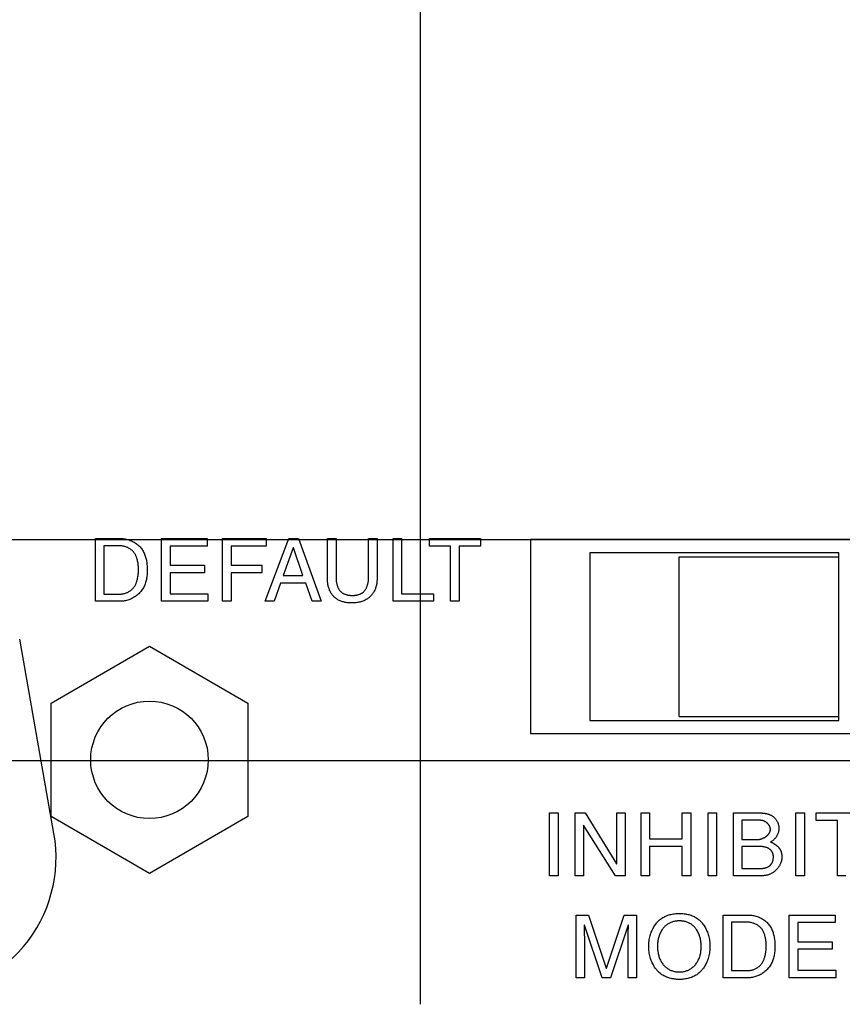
# Model space of a CAD drawing. Header units: inches. Extents: x 0 to 34, y 0 to 22.
# Tile 49 of 82: x 27.569 to 28.353, y 5.809 to 6.747. Entities that reach past the tile are written whole.
import ezdxf

# ---------------------------------------------------------------- set-up
doc = ezdxf.new("R2010")
doc.units = ezdxf.units.IN
doc.header["$LTSCALE"] = 1.87
doc.header["$MEASUREMENT"] = 0
doc.layers.get('0').update_dxf_attribs({"linetype": 'CONTINUOUS'})
doc.layers.add('DATUMCURVES', color=7, linetype='CONTINUOUS')
doc.layers.add('DIMENSIONS', color=7, linetype='CONTINUOUS')
doc.styles.get("Standard").update_dxf_attribs({"font": 'txt', "width": 0.8})
doc.dimstyles.new('DIMSTYLE_5', dxfattribs={"dimtxt": 0.125, "dimasz": 0.18, "dimexe": 0.18, "dimexo": 0.0625, "dimgap": 0.09, "dimtad": 0, "dimtih": 1, "dimtoh": 1, "dimzin": 4, "dimdsep": 46, "dimtxsty": 'STANDARD', "dimblk": '_FILLED', "dimblk1": '_FILLED', "dimblk2": '_FILLED', "dimcen": 0.09, "dimadec": 0, "dimazin": 0, "dimtp": 0.01, "dimtm": 0.01, "dimtfac": 1, "dimtofl": 0, "dimtmove": 0, "dimatfit": 3, "dimldrblk": '_FILLED', "dimfxl": 1, "dimtolj": 1, "dimtzin": 4, "dimarcsym": 0})

# ---------------------------------------------------------------- blocks, each defined once
blk = doc.blocks.new('_FILLED')
at = {"color": 0, "linetype": 'BYBLOCK'}
blk.add_solid([(0, 0), (-1, 0.1736), (-1, -0.1736)], dxfattribs=at)
blk = doc.blocks.new('*D27')
at = {"layer": 'DIMENSIONS', "color": 2, "linetype": 'CONTINUOUS'}
for p, q in [((27.95065, 5.80888), (27.95065, 8.92969)), ((30.89261, 7.26719), (30.89261, 8.92969)), ((27.95065, 8.80469), (29.1202, 8.80469)), ((30.89261, 8.80469), (30.3702, 8.80469))]:
    blk.add_line(p, q, dxfattribs=at)
at = {"layer": 'DIMENSIONS', "color": 2, "linetype": 'CONTINUOUS', "xscale": 0.18, "yscale": 0.18, "zscale": 0.18, "rotation": 180}
blk.add_blockref('_FILLED', (27.95065, 8.80469), dxfattribs=at)
at = {"layer": 'DIMENSIONS', "color": 2, "linetype": 'CONTINUOUS', "xscale": 0.18, "yscale": 0.18, "zscale": 0.18}
blk.add_blockref('_FILLED', (30.89261, 8.80469), dxfattribs=at)
at = {"layer": 'DIMENSIONS', "color": 2, "linetype": 'CONTINUOUS', "width": 0.8}
for s, p in [('[', (29.7077, 8.74219)), (']', (30.2077, 8.74219)), ('2.94', (29.1827, 8.74219)), ('74.7', (29.8077, 8.74219))]:
    blk.add_text(s, height=0.125, dxfattribs=at).set_placement(p)
blk = doc.blocks.new('*D28')
at = {"layer": 'DIMENSIONS', "color": 2, "linetype": 'CONTINUOUS'}
for p, q in [((27.20065, 6.19398), (27.20065, 9.67969)), ((30.89261, 7.26719), (30.89261, 9.67969)), ((27.20065, 9.55469), (27.88898, 9.55469)), ((30.89261, 9.55469), (29.13898, 9.55469))]:
    blk.add_line(p, q, dxfattribs=at)
at = {"layer": 'DIMENSIONS', "color": 2, "linetype": 'CONTINUOUS', "xscale": 0.18, "yscale": 0.18, "zscale": 0.18, "rotation": 180}
blk.add_blockref('_FILLED', (27.20065, 9.55469), dxfattribs=at)
at = {"layer": 'DIMENSIONS', "color": 2, "linetype": 'CONTINUOUS', "xscale": 0.18, "yscale": 0.18, "zscale": 0.18}
blk.add_blockref('_FILLED', (30.89261, 9.55469), dxfattribs=at)
at = {"layer": 'DIMENSIONS', "color": 2, "linetype": 'CONTINUOUS', "width": 0.8}
for s, p in [('[', (28.47648, 9.49219)), (']', (28.97648, 9.49219)), ('3.69', (27.95148, 9.49219)), ('93.8', (28.57648, 9.49219))]:
    blk.add_text(s, height=0.125, dxfattribs=at).set_placement(p)
blk = doc.blocks.new('*D29')
at = {"layer": 'DIMENSIONS', "color": 2, "linetype": 'CONTINUOUS'}
for p, q in [((26.34565, 6.31438), (26.34565, 10.42969)), ((30.89261, 7.26719), (30.89261, 10.42969)), ((26.34565, 10.30469), (28.52535, 10.30469)), ((30.89261, 10.30469), (29.87535, 10.30469))]:
    blk.add_line(p, q, dxfattribs=at)
at = {"layer": 'DIMENSIONS', "color": 2, "linetype": 'CONTINUOUS', "xscale": 0.18, "yscale": 0.18, "zscale": 0.18, "rotation": 180}
blk.add_blockref('_FILLED', (26.34565, 10.30469), dxfattribs=at)
at = {"layer": 'DIMENSIONS', "color": 2, "linetype": 'CONTINUOUS', "xscale": 0.18, "yscale": 0.18, "zscale": 0.18}
blk.add_blockref('_FILLED', (30.89261, 10.30469), dxfattribs=at)
at = {"layer": 'DIMENSIONS', "color": 2, "linetype": 'CONTINUOUS', "width": 0.8}
for s, p in [('[', (29.11285, 10.24219)), (']', (29.71285, 10.24219)), ('4.55', (28.58785, 10.24219)), ('115.5', (29.21285, 10.24219))]:
    blk.add_text(s, height=0.125, dxfattribs=at).set_placement(p)
blk = doc.blocks.new('*D31')
at = {"layer": 'DIMENSIONS', "color": 2, "linetype": 'CONTINUOUS'}
for p, q in [((31.64261, 7.30469), (31.64261, 7.66469)), ((30.85511, 7.30469), (31.76761, 7.30469)), ((26.40815, 6.25188), (31.76761, 6.25188)), ((31.64261, 6.25188), (31.64261, 5.89188))]:
    blk.add_line(p, q, dxfattribs=at)
at = {"layer": 'DIMENSIONS', "color": 2, "linetype": 'CONTINUOUS', "xscale": 0.18, "yscale": 0.18, "zscale": 0.18}
for p, rotation in [((31.64261, 7.30469), 270), ((31.64261, 6.25188), 90)]:
    blk.add_blockref('_FILLED', p, dxfattribs=dict(at, rotation=rotation))
at = {"layer": 'DIMENSIONS', "color": 2, "linetype": 'CONTINUOUS', "width": 0.8}
for s, p in [('1.05', (31.34261, 6.84074)), ('[', (31.34261, 6.65324)), (']', (31.84261, 6.65324)), ('26.7', (31.44261, 6.65324))]:
    blk.add_text(s, height=0.125, dxfattribs=at).set_placement(p)
blk = doc.blocks.new('*D32')
at = {"layer": 'DIMENSIONS', "color": 2, "linetype": 'CONTINUOUS'}
for p, q in [((30.85511, 7.30469), (32.51761, 7.30469)), ((32.39261, 7.30469), (32.39261, 6.8897)), ((32.39261, 6.04138), (32.39261, 6.4522)), ((27.35325, 6.04138), (32.51761, 6.04138))]:
    blk.add_line(p, q, dxfattribs=at)
at = {"layer": 'DIMENSIONS', "color": 2, "linetype": 'CONTINUOUS', "xscale": 0.18, "yscale": 0.18, "zscale": 0.18}
for p, rotation in [((32.39261, 7.30469), 90), ((32.39261, 6.04138), 270)]:
    blk.add_blockref('_FILLED', p, dxfattribs=dict(at, rotation=rotation))
at = {"layer": 'DIMENSIONS', "color": 2, "linetype": 'CONTINUOUS', "width": 0.8}
for s, p in [('1.26', (32.09261, 6.7022)), ('[', (32.09261, 6.5147)), (']', (32.59261, 6.5147)), ('32.1', (32.19261, 6.5147))]:
    blk.add_text(s, height=0.125, dxfattribs=at).set_placement(p)

msp = doc.modelspace()

# ---------------------------------------------------------------- linework, layer by layer
at = {"color": 3, "linetype": 'CONTINUOUS'}
for p, q in [((28.05565, 6.25188), (28.05565, 6.06688)), ((28.40565, 6.25188), (28.05565, 6.25188)), ((27.60164, 5.97181), (27.56902, 6.15681)), ((28.05565, 6.06688), (28.40565, 6.06688))]:
    msp.add_line(p, q, dxfattribs=at)
at = {"color": 7, "linetype": 'CONTINUOUS'}
for p, q in [((28.11215, 6.23922), (28.11215, 6.07922)), ((28.34915, 6.23922), (28.11215, 6.23922)), ((28.19715, 6.08322), (28.19715, 6.23522)), ((28.19715, 6.23522), (28.34915, 6.23522)), ((28.34915, 6.07922), (28.34915, 6.23922)), ((27.5989, 6.09601), (27.69265, 6.15014)), ((27.69265, 6.15014), (27.7864, 6.09601)), ((27.5989, 5.98776), (27.5989, 6.09601)), ((27.7864, 6.09601), (27.7864, 5.98776)), ((28.19715, 6.08322), (28.34915, 6.08322)), ((28.11215, 6.07922), (28.34915, 6.07922)), ((27.69265, 5.93363), (27.5989, 5.98776)), ((27.7864, 5.98776), (27.69265, 5.93363))]:
    msp.add_line(p, q, dxfattribs=at)
msp.add_circle((27.69265, 6.04188), 0.056, dxfattribs=at)
at = {"color": 3, "linetype": 'CONTINUOUS'}
msp.add_arc((27.47165, 5.94888), 0.132, 270, 10, dxfattribs=at)
at = {"layer": 'DATUMCURVES', "color": 40, "linetype": 'CONTINUOUS'}
for p, q in [((27.64107, 6.19292), (27.64107, 6.25275)), ((27.64107, 6.25275), (27.66532, 6.25275)), ((27.70415, 6.19292), (27.70415, 6.25275)), ((27.70415, 6.25275), (27.74773, 6.25275)), ((27.74773, 6.25275), (27.74773, 6.24558)), ((27.76223, 6.19292), (27.76223, 6.25275)), ((27.76223, 6.25275), (27.80365, 6.25275)), ((27.80299, 6.19292), (27.82549, 6.25275)), ((27.80365, 6.25275), (27.80365, 6.24558)), ((27.82549, 6.25275), (27.83464, 6.25275)), ((27.83464, 6.25275), (27.85632, 6.19292)), ((27.86231, 6.21283), (27.86231, 6.25275)), ((27.86231, 6.25275), (27.8704, 6.25275)), ((27.8704, 6.25275), (27.8704, 6.21509)), ((27.90132, 6.21492), (27.90132, 6.25275)), ((27.90132, 6.25275), (27.9094, 6.25275)), ((27.9094, 6.25275), (27.9094, 6.21392)), ((27.92473, 6.19292), (27.92473, 6.25275)), ((27.92473, 6.25275), (27.93282, 6.25275)), ((27.93282, 6.25275), (27.93282, 6.20009)), ((27.95924, 6.24558), (27.95924, 6.25275)), ((27.95924, 6.25275), (28.00782, 6.25275)), ((28.00782, 6.25275), (28.00782, 6.24558)), ((27.64915, 6.24583), (27.64915, 6.19983)), ((27.66423, 6.24583), (27.64915, 6.24583)), ((27.71223, 6.24558), (27.71223, 6.22725)), ((27.74773, 6.24558), (27.71223, 6.24558)), ((27.77031, 6.24558), (27.77031, 6.22725)), ((27.80365, 6.24558), (27.77031, 6.24558)), ((27.82965, 6.24383), (27.82006, 6.2175)), ((27.82982, 6.24383), (27.82965, 6.24383)), ((27.83864, 6.2175), (27.82982, 6.24383)), ((27.97949, 6.24558), (27.95924, 6.24558)), ((27.97949, 6.19292), (27.97949, 6.24558)), ((27.98757, 6.24558), (27.98757, 6.19292)), ((28.00782, 6.24558), (27.98757, 6.24558)), ((27.71223, 6.22725), (27.74498, 6.22725)), ((27.74498, 6.22725), (27.74498, 6.22008)), ((27.77031, 6.22725), (27.79965, 6.22725)), ((27.79965, 6.22725), (27.79965, 6.22008)), ((27.71223, 6.22008), (27.71223, 6.20009)), ((27.74498, 6.22008), (27.71223, 6.22008)), ((27.77031, 6.22008), (27.77031, 6.19292)), ((27.79965, 6.22008), (27.77031, 6.22008)), ((27.82006, 6.2175), (27.83864, 6.2175)), ((27.81757, 6.21033), (27.81131, 6.19292)), ((27.84156, 6.21033), (27.81757, 6.21033)), ((27.84749, 6.19292), (27.84156, 6.21033)), ((27.66498, 6.19292), (27.64107, 6.19292)), ((27.64915, 6.19983), (27.66482, 6.19983)), ((27.74831, 6.19292), (27.70415, 6.19292)), ((27.71223, 6.20009), (27.74831, 6.20009)), ((27.74831, 6.20009), (27.74831, 6.19292)), ((27.77031, 6.19292), (27.76223, 6.19292)), ((27.81131, 6.19292), (27.80299, 6.19292)), ((27.85632, 6.19292), (27.84749, 6.19292)), ((27.96314, 6.19292), (27.92473, 6.19292)), ((27.93282, 6.20009), (27.96314, 6.20009)), ((27.96314, 6.20009), (27.96314, 6.19292)), ((27.98757, 6.19292), (27.97949, 6.19292)), ((28.07371, 5.93137), (28.07371, 5.99121)), ((28.07371, 5.99121), (28.08179, 5.99121)), ((28.08179, 5.99121), (28.08179, 5.93137)), ((28.09813, 5.93137), (28.09813, 5.99121)), ((28.09813, 5.99121), (28.10771, 5.99121)), ((28.10771, 5.99121), (28.13764, 5.94288)), ((28.1378, 5.94288), (28.1378, 5.99121)), ((28.1378, 5.99121), (28.14562, 5.99121)), ((28.14562, 5.99121), (28.14562, 5.93137)), ((28.16088, 5.93137), (28.16088, 5.99121)), ((28.16088, 5.99121), (28.16897, 5.99121)), ((28.16897, 5.99121), (28.16897, 5.96646)), ((28.20022, 5.96646), (28.20022, 5.99121)), ((28.20022, 5.99121), (28.2083, 5.99121)), ((28.2083, 5.99121), (28.2083, 5.93137)), ((28.22471, 5.93137), (28.22471, 5.99121)), ((28.22471, 5.99121), (28.2328, 5.99121)), ((28.2328, 5.99121), (28.2328, 5.93137)), ((28.24896, 5.93137), (28.24896, 5.99121)), ((28.24896, 5.99121), (28.27529, 5.99121)), ((28.30847, 5.93137), (28.30847, 5.99121)), ((28.30847, 5.99121), (28.31655, 5.99121)), ((28.31655, 5.99121), (28.31655, 5.93137)), ((28.32771, 5.98404), (28.32771, 5.99121)), ((28.32771, 5.99121), (28.3763, 5.99121)), ((28.10597, 5.97971), (28.10597, 5.93137)), ((28.10613, 5.97971), (28.10597, 5.97971)), ((28.13655, 5.93137), (28.10613, 5.97971)), ((28.25705, 5.98429), (28.25705, 5.96587)), ((28.27262, 5.98429), (28.25705, 5.98429)), ((28.34796, 5.98404), (28.32771, 5.98404)), ((28.34796, 5.93137), (28.34796, 5.98404)), ((28.16897, 5.96646), (28.20022, 5.96646)), ((28.16897, 5.95929), (28.16897, 5.93137)), ((28.20022, 5.95929), (28.16897, 5.95929)), ((28.20022, 5.93137), (28.20022, 5.95929)), ((28.25705, 5.96587), (28.27163, 5.96587)), ((28.25705, 5.95929), (28.25705, 5.93829)), ((28.13764, 5.94288), (28.1378, 5.94288)), ((28.08179, 5.93137), (28.07371, 5.93137)), ((28.10597, 5.93137), (28.09813, 5.93137)), ((28.14562, 5.93137), (28.13655, 5.93137)), ((28.16897, 5.93137), (28.16088, 5.93137)), ((28.2083, 5.93137), (28.20022, 5.93137)), ((28.2328, 5.93137), (28.22471, 5.93137)), ((28.27471, 5.93137), (28.24896, 5.93137)), ((28.25705, 5.93829), (28.2743, 5.93829)), ((28.31655, 5.93137), (28.30847, 5.93137)), ((28.35605, 5.93137), (28.34796, 5.93137)), ((28.09913, 5.83415), (28.09913, 5.89399)), ((28.09913, 5.89399), (28.11071, 5.89399)), ((28.11071, 5.89399), (28.1278, 5.8434)), ((28.12797, 5.8434), (28.14496, 5.89399)), ((28.14496, 5.89399), (28.15646, 5.89399)), ((28.15646, 5.89399), (28.15646, 5.83415)), ((28.23905, 5.83415), (28.23905, 5.89399)), ((28.23905, 5.89399), (28.2633, 5.89399)), ((28.30213, 5.83415), (28.30213, 5.89399)), ((28.30213, 5.89399), (28.34571, 5.89399)), ((28.34571, 5.89399), (28.34571, 5.88682)), ((28.10679, 5.88432), (28.10681, 5.88073)), ((28.10697, 5.88432), (28.10679, 5.88432)), ((28.1238, 5.83415), (28.10697, 5.88432)), ((28.14864, 5.88441), (28.1318, 5.83415)), ((28.1488, 5.88441), (28.14864, 5.88441)), ((28.14879, 5.8823), (28.1488, 5.88441)), ((28.24713, 5.88707), (28.24713, 5.84107)), ((28.26222, 5.88707), (28.24713, 5.88707)), ((28.31022, 5.88682), (28.31022, 5.86849)), ((28.34571, 5.88682), (28.31022, 5.88682)), ((28.10681, 5.88073), (28.10685, 5.87714)), ((28.10685, 5.87714), (28.10695, 5.87101)), ((28.14864, 5.87025), (28.14876, 5.87809)), ((28.14876, 5.87809), (28.14879, 5.8823)), ((28.10697, 5.86948), (28.10697, 5.83415)), ((28.14864, 5.86948), (28.14864, 5.87025)), ((28.14864, 5.83415), (28.14864, 5.86948)), ((28.31022, 5.86849), (28.34296, 5.86849)), ((28.34296, 5.86849), (28.34296, 5.86132)), ((28.31022, 5.86132), (28.31022, 5.84132)), ((28.34296, 5.86132), (28.31022, 5.86132)), ((28.1278, 5.8434), (28.12797, 5.8434)), ((28.24713, 5.84107), (28.2628, 5.84107)), ((28.31022, 5.84132), (28.34629, 5.84132)), ((28.34629, 5.84132), (28.34629, 5.83415)), ((28.10697, 5.83415), (28.09913, 5.83415)), ((28.1318, 5.83415), (28.1238, 5.83415)), ((28.15646, 5.83415), (28.14864, 5.83415)), ((28.26296, 5.83415), (28.23905, 5.83415)), ((28.34629, 5.83415), (28.30213, 5.83415))]:
    msp.add_line(p, q, dxfattribs=at)
for points in [[(27.66532, 6.25275), (27.66633, 6.25273), (27.66734, 6.25266), (27.66836, 6.25255), (27.66937, 6.2524), (27.67039, 6.2522), (27.6714, 6.25197), (27.67241, 6.25169), (27.6734, 6.25137), (27.67439, 6.25102), (27.67536, 6.25062), (27.67631, 6.25019), (27.67725, 6.24972), (27.67816, 6.24922), (27.67905, 6.24868), (27.67991, 6.24811), (27.68075, 6.2475), (27.68155, 6.24687), (27.68232, 6.2462), (27.68305, 6.2455), (27.68375, 6.24477), (27.6844, 6.244), (27.68502, 6.24321), (27.6856, 6.2424), (27.68614, 6.24156), (27.68664, 6.24069), (27.6871, 6.2398), (27.68753, 6.23889), (27.68793, 6.23797), (27.68829, 6.23702), (27.68862, 6.23605), (27.68892, 6.23507), (27.68919, 6.23408), (27.68943, 6.23307), (27.68965, 6.23206), (27.68983, 6.23103), (27.69, 6.22999), (27.69013, 6.22895), (27.69024, 6.2279), (27.69033, 6.22684), (27.6904, 6.22578), (27.69045, 6.22472), (27.69048, 6.22366), (27.69049, 6.22255), (27.69047, 6.22144), (27.69044, 6.22033), (27.69038, 6.21923), (27.69029, 6.21813), (27.69018, 6.21704), (27.69004, 6.21596), (27.68987, 6.21489), (27.68967, 6.21383), (27.68944, 6.21278), (27.68918, 6.21174), (27.68888, 6.21072), (27.68854, 6.20971), (27.68817, 6.20872), (27.68776, 6.20775), (27.68731, 6.2068), (27.68682, 6.20586), (27.68629, 6.20495), (27.68572, 6.20406), (27.6851, 6.20319), (27.68448, 6.20241), (27.68383, 6.20165), (27.68315, 6.20092), (27.68243, 6.2002), (27.68167, 6.19952), (27.68089, 6.19886), (27.68008, 6.19823), (27.67925, 6.19763), (27.67839, 6.19706), (27.67751, 6.19652), (27.67661, 6.19602), (27.67569, 6.19554), (27.67476, 6.19511), (27.67381, 6.19471), (27.67285, 6.19434), (27.67188, 6.19402), (27.6709, 6.19373), (27.66992, 6.19349), (27.66893, 6.19329), (27.66794, 6.19313), (27.66695, 6.19301), (27.66596, 6.19294), (27.66498, 6.19292)], [(27.66482, 6.19983), (27.66552, 6.19985), (27.66622, 6.1999), (27.66692, 6.19999), (27.66763, 6.20011), (27.66833, 6.20026), (27.66903, 6.20044), (27.66972, 6.20065), (27.67041, 6.2009), (27.67108, 6.20117), (27.67175, 6.20147), (27.6724, 6.20179), (27.67304, 6.20215), (27.67366, 6.20253), (27.67426, 6.20293), (27.67485, 6.20336), (27.67541, 6.20381), (27.67595, 6.20429), (27.67647, 6.20479), (27.67696, 6.20531), (27.67742, 6.20584), (27.67784, 6.20638), (27.67823, 6.20694), (27.6786, 6.20751), (27.67894, 6.2081), (27.67926, 6.2087), (27.67955, 6.20931), (27.67983, 6.20993), (27.68008, 6.21057), (27.68032, 6.21121), (27.68053, 6.21185), (27.68073, 6.2125), (27.68092, 6.21316), (27.68117, 6.21414), (27.68139, 6.21513), (27.68157, 6.21613), (27.68173, 6.21712), (27.68186, 6.21813), (27.68197, 6.21913), (27.68205, 6.22014), (27.68211, 6.22115), (27.68214, 6.22216), (27.68215, 6.22317), (27.68214, 6.22417), (27.68211, 6.22517), (27.68206, 6.22617), (27.68198, 6.22717), (27.68187, 6.22816), (27.68174, 6.22915), (27.68158, 6.23014), (27.68138, 6.23112), (27.68116, 6.2321), (27.6809, 6.23307), (27.68071, 6.23371), (27.6805, 6.23435), (27.68027, 6.23498), (27.68003, 6.2356), (27.67977, 6.23622), (27.67949, 6.23682), (27.67918, 6.23742), (27.67886, 6.238), (27.67851, 6.23856), (27.67814, 6.23911), (27.67774, 6.23964), (27.67732, 6.24016), (27.67683, 6.24069), (27.67632, 6.2412), (27.67578, 6.24168), (27.67521, 6.24214), (27.67462, 6.24257), (27.67401, 6.24298), (27.67338, 6.24336), (27.67273, 6.24372), (27.67206, 6.24405), (27.67138, 6.24435), (27.67069, 6.24463), (27.66999, 6.24488), (27.66928, 6.2451), (27.66856, 6.24529), (27.66784, 6.24546), (27.66712, 6.24559), (27.66639, 6.2457), (27.66567, 6.24577), (27.66495, 6.24582), (27.66423, 6.24583)], [(27.9094, 6.21392), (27.90939, 6.21311), (27.90935, 6.2123), (27.90928, 6.21148), (27.90919, 6.21066), (27.90907, 6.20984), (27.90892, 6.20902), (27.90875, 6.20821), (27.90855, 6.2074), (27.90832, 6.2066), (27.90807, 6.2058), (27.90779, 6.20501), (27.90748, 6.20424), (27.90715, 6.20348), (27.90679, 6.20273), (27.9064, 6.202), (27.90599, 6.20129), (27.90555, 6.20059), (27.90508, 6.19992), (27.90458, 6.19926), (27.90406, 6.19864), (27.90351, 6.19803), (27.90293, 6.19745), (27.90233, 6.1969), (27.9017, 6.19637), (27.90105, 6.19587), (27.90038, 6.1954), (27.89968, 6.19495), (27.89898, 6.19454), (27.89825, 6.19415), (27.89751, 6.19379), (27.89676, 6.19345), (27.896, 6.19314), (27.89507, 6.19281), (27.89413, 6.19251), (27.89318, 6.19225), (27.89222, 6.19202), (27.89125, 6.19183), (27.89027, 6.19167), (27.88929, 6.19155), (27.8883, 6.19145), (27.88731, 6.19139), (27.88631, 6.19135), (27.88532, 6.19134), (27.88443, 6.19135), (27.88354, 6.19138), (27.88266, 6.19144), (27.88178, 6.19152), (27.8809, 6.19162), (27.88003, 6.19175), (27.87916, 6.1919), (27.8783, 6.19209), (27.87744, 6.1923), (27.8766, 6.19254), (27.87576, 6.19282), (27.87494, 6.19313), (27.87421, 6.19343), (27.87349, 6.19376), (27.87279, 6.19411), (27.8721, 6.19449), (27.87142, 6.1949), (27.87077, 6.19533), (27.87013, 6.19579), (27.86951, 6.19628), (27.86891, 6.19679), (27.86833, 6.19733), (27.86778, 6.1979), (27.86725, 6.1985), (27.86674, 6.19912), (27.86627, 6.19977), (27.86581, 6.20045), (27.86539, 6.20114), (27.86499, 6.20185), (27.86462, 6.20258), (27.86428, 6.20332), (27.86397, 6.20408), (27.86368, 6.20485), (27.86342, 6.20563), (27.86319, 6.20641), (27.86298, 6.20721), (27.86281, 6.20801), (27.86265, 6.20881), (27.86253, 6.20962), (27.86244, 6.21043), (27.86237, 6.21123), (27.86233, 6.21204), (27.86231, 6.21283)], [(27.8704, 6.21509), (27.8704, 6.21455), (27.87042, 6.214), (27.87045, 6.21345), (27.87049, 6.2129), (27.87055, 6.21234), (27.87062, 6.21178), (27.8707, 6.21122), (27.8708, 6.21067), (27.87091, 6.21011), (27.87104, 6.20956), (27.87117, 6.20901), (27.87133, 6.20846), (27.87149, 6.20793), (27.87168, 6.20739), (27.87188, 6.20687), (27.87209, 6.20636), (27.87232, 6.20585), (27.87256, 6.20536), (27.87282, 6.20488), (27.8731, 6.20441), (27.87339, 6.20396), (27.8737, 6.20352), (27.87403, 6.2031), (27.87437, 6.2027), (27.87474, 6.20231), (27.87511, 6.20195), (27.8755, 6.20161), (27.8759, 6.2013), (27.87632, 6.201), (27.87675, 6.20072), (27.8772, 6.20046), (27.87766, 6.20021), (27.87813, 6.19999), (27.87861, 6.19978), (27.87911, 6.19959), (27.87961, 6.19942), (27.88012, 6.19926), (27.88064, 6.19912), (27.88117, 6.19899), (27.8817, 6.19888), (27.88224, 6.19878), (27.88279, 6.1987), (27.88334, 6.19863), (27.88389, 6.19858), (27.88445, 6.19854), (27.885, 6.19851), (27.88556, 6.1985), (27.88613, 6.1985), (27.88671, 6.19851), (27.88728, 6.19853), (27.88785, 6.19857), (27.88841, 6.19863), (27.88897, 6.1987), (27.88953, 6.19878), (27.89008, 6.19888), (27.89063, 6.199), (27.89117, 6.19914), (27.8917, 6.19929), (27.89222, 6.19945), (27.89273, 6.19964), (27.89323, 6.19984), (27.89372, 6.20006), (27.8942, 6.2003), (27.89466, 6.20056), (27.89511, 6.20084), (27.89555, 6.20114), (27.89597, 6.20146), (27.89637, 6.2018), (27.89676, 6.20216), (27.89713, 6.20254), (27.89749, 6.20294), (27.89783, 6.20336), (27.89815, 6.20379), (27.89845, 6.20424), (27.89874, 6.20471), (27.89901, 6.20519), (27.89927, 6.20568), (27.89951, 6.20618), (27.89973, 6.20669), (27.89994, 6.20721), (27.90014, 6.20774), (27.90032, 6.20828), (27.90048, 6.20883), (27.90063, 6.20938), (27.90076, 6.20993), (27.90088, 6.21049), (27.90098, 6.21104), (27.90107, 6.2116), (27.90115, 6.21216), (27.90121, 6.21272), (27.90126, 6.21327), (27.90129, 6.21383), (27.90131, 6.21437), (27.90132, 6.21492)], [(28.27529, 5.99121), (28.27585, 5.9912), (28.27642, 5.99118), (28.27698, 5.99115), (28.27755, 5.99109), (28.27812, 5.99103), (28.27869, 5.99095), (28.27926, 5.99085), (28.27983, 5.99074), (28.28039, 5.99062), (28.28095, 5.99047), (28.28151, 5.99032), (28.28206, 5.99014), (28.28261, 5.98995), (28.28314, 5.98975), (28.28367, 5.98952), (28.2842, 5.98928), (28.28471, 5.98902), (28.28521, 5.98875), (28.2857, 5.98846), (28.28618, 5.98815), (28.28664, 5.98782), (28.28709, 5.98748), (28.28753, 5.98711), (28.28794, 5.98673), (28.28834, 5.98634), (28.28871, 5.98593), (28.28907, 5.98551), (28.28942, 5.98508), (28.28974, 5.98462), (28.29005, 5.98416), (28.29034, 5.98368), (28.29061, 5.98319), (28.29086, 5.98269), (28.29109, 5.98218), (28.2913, 5.98166), (28.29149, 5.98113), (28.29166, 5.9806), (28.29181, 5.98006), (28.29194, 5.97951), (28.29204, 5.97895), (28.29212, 5.97839), (28.29218, 5.97783), (28.29222, 5.97726), (28.29223, 5.9767), (28.29222, 5.97613), (28.29218, 5.97557), (28.29212, 5.97502), (28.29204, 5.97447), (28.29194, 5.97392), (28.29181, 5.97337), (28.29167, 5.97282), (28.2915, 5.97229), (28.29132, 5.97175), (28.29111, 5.97123), (28.29089, 5.97071), (28.29064, 5.9702), (28.29038, 5.96969), (28.29011, 5.9692), (28.28981, 5.96872), (28.2895, 5.96825), (28.28917, 5.9678), (28.28883, 5.96735), (28.28848, 5.96692), (28.28811, 5.96651), (28.28772, 5.96611), (28.28732, 5.96573), (28.28691, 5.96537), (28.28649, 5.96503), (28.28606, 5.9647), (28.28561, 5.9644), (28.28516, 5.96412), (28.28469, 5.96386), (28.28422, 5.96362)], [(28.28413, 5.97554), (28.28413, 5.9758), (28.28411, 5.97606), (28.28408, 5.97631), (28.28404, 5.97657), (28.28399, 5.97683), (28.28393, 5.97708), (28.28387, 5.97733), (28.28379, 5.97758), (28.2837, 5.97783), (28.2836, 5.97808), (28.28349, 5.97832), (28.28338, 5.97857), (28.28325, 5.97881), (28.28312, 5.97904), (28.28298, 5.97928), (28.28283, 5.97951), (28.28268, 5.97974), (28.28252, 5.97996), (28.28235, 5.98018), (28.28217, 5.9804), (28.28199, 5.98061), (28.2818, 5.98082), (28.28161, 5.98103), (28.28141, 5.98123), (28.28121, 5.98142), (28.281, 5.98161), (28.28078, 5.9818), (28.28057, 5.98198), (28.28034, 5.98215), (28.28012, 5.98232), (28.27989, 5.98248), (28.27965, 5.98263), (28.27942, 5.98278), (28.27918, 5.98292), (28.27894, 5.98306), (28.27869, 5.98318), (28.27845, 5.98331), (28.2782, 5.98342), (28.27795, 5.98352), (28.2777, 5.98362), (28.27745, 5.98371), (28.27715, 5.98381), (28.27686, 5.98389), (28.27656, 5.98396), (28.27626, 5.98403), (28.27596, 5.98408), (28.27565, 5.98413), (28.27535, 5.98417), (28.27505, 5.9842), (28.27475, 5.98423), (28.27445, 5.98425), (28.27414, 5.98427), (28.27384, 5.98428), (28.27353, 5.98429), (28.27323, 5.98429), (28.27293, 5.98429), (28.27262, 5.98429)], [(28.27163, 5.96587), (28.2719, 5.96588), (28.27217, 5.96589), (28.27245, 5.96591), (28.27272, 5.96593), (28.273, 5.96597), (28.27329, 5.96601), (28.27357, 5.96605), (28.27386, 5.96611), (28.27414, 5.96617), (28.27443, 5.96624), (28.27472, 5.96631), (28.27501, 5.96639), (28.2753, 5.96648), (28.27559, 5.96657), (28.27588, 5.96667), (28.27617, 5.96677), (28.27645, 5.96688), (28.27674, 5.967), (28.27702, 5.96712), (28.27731, 5.96725), (28.27759, 5.96739), (28.27787, 5.96753), (28.27814, 5.96767), (28.27842, 5.96782), (28.27869, 5.96797), (28.27895, 5.96813), (28.27922, 5.9683), (28.27948, 5.96847), (28.27973, 5.96864), (28.27998, 5.96882), (28.28023, 5.96901), (28.28047, 5.96919), (28.28071, 5.96939), (28.28094, 5.96958), (28.28116, 5.96978), (28.28138, 5.96999), (28.28159, 5.97019), (28.2818, 5.97041), (28.282, 5.97062), (28.28219, 5.97084), (28.28237, 5.97106), (28.28255, 5.97129), (28.28272, 5.97152), (28.28288, 5.97175), (28.28303, 5.97199), (28.28318, 5.97222), (28.28331, 5.97247), (28.28344, 5.97271), (28.28355, 5.97296), (28.28366, 5.97321), (28.28376, 5.97346), (28.28384, 5.97371), (28.28392, 5.97397), (28.28398, 5.97423), (28.28404, 5.97449), (28.28408, 5.97475), (28.28411, 5.97501), (28.28413, 5.97528), (28.28413, 5.97554)], [(28.2743, 5.93829), (28.2747, 5.9383), (28.2751, 5.93831), (28.27551, 5.93833), (28.27592, 5.93835), (28.27633, 5.93839), (28.27674, 5.93843), (28.27715, 5.93848), (28.27756, 5.93854), (28.27797, 5.93861), (28.27838, 5.93869), (28.27878, 5.93878), (28.27918, 5.93888), (28.27958, 5.93899), (28.27997, 5.93911), (28.28036, 5.93924), (28.28074, 5.93939), (28.28111, 5.93954), (28.28148, 5.93971), (28.28184, 5.93989), (28.28219, 5.94009), (28.28253, 5.94029), (28.28286, 5.94051), (28.28318, 5.94074), (28.28349, 5.94099), (28.28378, 5.94125), (28.28406, 5.94152), (28.28432, 5.9418), (28.28457, 5.9421), (28.28481, 5.94241), (28.28504, 5.94273), (28.28525, 5.94306), (28.28545, 5.9434), (28.28564, 5.94375), (28.28582, 5.9441), (28.28598, 5.94447), (28.28613, 5.94484), (28.28627, 5.94522), (28.2864, 5.9456), (28.28651, 5.94599), (28.28661, 5.94639), (28.2867, 5.94678), (28.28677, 5.94718), (28.28683, 5.94759), (28.28688, 5.94799), (28.28692, 5.9484), (28.28694, 5.9488), (28.28695, 5.94921), (28.28695, 5.9496), (28.28694, 5.94999), (28.28691, 5.95038), (28.28688, 5.95077), (28.28682, 5.95115), (28.28676, 5.95153), (28.28668, 5.9519), (28.28658, 5.95227), (28.28647, 5.95263), (28.28635, 5.95299), (28.28621, 5.95334), (28.28605, 5.95368), (28.28588, 5.95401), (28.28569, 5.95434), (28.28549, 5.95465), (28.28527, 5.95495), (28.28504, 5.95524), (28.28479, 5.95553), (28.28453, 5.9558), (28.28426, 5.95606), (28.28398, 5.95632), (28.28368, 5.95656), (28.28338, 5.95679), (28.28307, 5.957), (28.28275, 5.95721), (28.28243, 5.95741), (28.28204, 5.95762), (28.28164, 5.95781), (28.28124, 5.958), (28.28083, 5.95816), (28.28042, 5.95831), (28.28, 5.95845), (28.27958, 5.95858), (28.27915, 5.95869), (28.27872, 5.95879), (28.27828, 5.95888), (28.27784, 5.95896), (28.2774, 5.95902), (28.27696, 5.95908), (28.27651, 5.95913), (28.27607, 5.95917), (28.27562, 5.95921), (28.27518, 5.95924), (28.27473, 5.95926), (28.27428, 5.95927), (28.27384, 5.95928), (28.2734, 5.95929), (28.25705, 5.95929)], [(28.28422, 5.96362), (28.28457, 5.96347), (28.28493, 5.96332), (28.28529, 5.96316), (28.28564, 5.96299), (28.286, 5.96282), (28.28635, 5.96264), (28.28671, 5.96246), (28.28706, 5.96226), (28.2874, 5.96207), (28.28775, 5.96186), (28.28809, 5.96165), (28.28843, 5.96143), (28.28876, 5.96121), (28.28909, 5.96098), (28.28941, 5.96074), (28.28973, 5.9605), (28.29004, 5.96025), (28.29035, 5.95999), (28.29065, 5.95973), (28.29094, 5.95946), (28.29122, 5.95919), (28.2915, 5.95891), (28.29177, 5.95862), (28.29203, 5.95833), (28.29228, 5.95803), (28.29252, 5.95772), (28.29275, 5.95741), (28.29297, 5.9571), (28.29318, 5.95677), (28.29338, 5.95644), (28.29356, 5.95611), (28.29374, 5.95577), (28.2939, 5.95542), (28.29405, 5.95507), (28.29418, 5.95471), (28.29431, 5.95435), (28.29442, 5.95399), (28.29452, 5.95362), (28.29461, 5.95325), (28.29469, 5.95287), (28.29477, 5.95249), (28.29483, 5.95211), (28.29488, 5.95173), (28.29492, 5.95135), (28.29496, 5.95096), (28.29499, 5.95058), (28.29501, 5.95019), (28.29503, 5.94981), (28.29504, 5.94942), (28.29504, 5.94904)], [(28.29504, 5.94904), (28.29503, 5.94853), (28.295, 5.94802), (28.29495, 5.9475), (28.29488, 5.94699), (28.29479, 5.94648), (28.29468, 5.94596), (28.29455, 5.94545), (28.29441, 5.94494), (28.29425, 5.94444), (28.29407, 5.94393), (28.29388, 5.94343), (28.29367, 5.94294), (28.29344, 5.94244), (28.2932, 5.94196), (28.29294, 5.94148), (28.29267, 5.941), (28.29239, 5.94053), (28.29209, 5.94007), (28.29178, 5.93961), (28.29145, 5.93916), (28.29112, 5.93872), (28.29077, 5.93829), (28.29041, 5.93787), (28.29004, 5.93746), (28.28966, 5.93706), (28.28927, 5.93667), (28.28887, 5.93629), (28.28846, 5.93592), (28.28804, 5.93557), (28.28762, 5.93522), (28.28718, 5.93489), (28.28674, 5.93458), (28.28629, 5.93428), (28.28584, 5.93399), (28.28537, 5.93372), (28.28491, 5.93346), (28.28443, 5.93322), (28.28396, 5.93299), (28.28347, 5.93279), (28.28295, 5.93258), (28.28241, 5.9324), (28.28188, 5.93223), (28.28134, 5.93208), (28.2808, 5.93195), (28.28025, 5.93184), (28.2797, 5.93174), (28.27915, 5.93165), (28.2786, 5.93158), (28.27804, 5.93152), (28.27749, 5.93147), (28.27693, 5.93143), (28.27638, 5.93141), (28.27582, 5.93139), (28.27526, 5.93138), (28.27471, 5.93137)], [(28.19738, 5.83257), (28.19622, 5.83259), (28.19507, 5.83265), (28.19392, 5.83275), (28.19278, 5.83289), (28.19165, 5.83306), (28.19053, 5.83327), (28.18944, 5.83352), (28.18836, 5.8338), (28.18731, 5.83411), (28.18628, 5.83445), (28.18529, 5.83483), (28.18433, 5.83523), (28.1834, 5.83566), (28.18251, 5.83612), (28.18166, 5.83661), (28.18085, 5.83713), (28.18007, 5.83767), (28.17932, 5.83823), (28.17861, 5.83882), (28.17793, 5.83942), (28.17727, 5.84005), (28.17665, 5.8407), (28.17605, 5.84137), (28.17548, 5.84205), (28.17494, 5.84276), (28.17442, 5.84348), (28.17377, 5.84443), (28.17317, 5.84541), (28.1726, 5.84641), (28.17206, 5.84743), (28.17157, 5.84845), (28.17111, 5.84949), (28.17068, 5.85054), (28.17029, 5.85159), (28.16994, 5.85265), (28.16962, 5.8537), (28.16928, 5.85501), (28.16898, 5.85631), (28.16874, 5.85761), (28.16854, 5.85891), (28.16839, 5.8602), (28.16829, 5.86149), (28.16823, 5.86278), (28.16821, 5.86407), (28.16823, 5.86535), (28.16829, 5.86664), (28.16839, 5.86793), (28.16854, 5.86923), (28.16874, 5.87052), (28.16898, 5.87182), (28.16928, 5.87313), (28.16962, 5.87444), (28.16994, 5.87549), (28.17029, 5.87655), (28.17068, 5.8776), (28.17111, 5.87865), (28.17157, 5.87968), (28.17206, 5.88071), (28.1726, 5.88173), (28.17317, 5.88273), (28.17377, 5.88371), (28.17442, 5.88466), (28.17494, 5.88538), (28.17548, 5.88608), (28.17605, 5.88677), (28.17665, 5.88743), (28.17727, 5.88808), (28.17793, 5.88871), (28.17861, 5.88931), (28.17932, 5.8899), (28.18007, 5.89046), (28.18085, 5.891), (28.18166, 5.89151), (28.18251, 5.892), (28.1834, 5.89246), (28.18433, 5.8929), (28.18529, 5.8933), (28.18628, 5.89368), (28.18731, 5.89402), (28.18836, 5.89433), (28.18944, 5.89462), (28.19053, 5.89486), (28.19165, 5.89507), (28.19278, 5.89525), (28.19392, 5.89539), (28.19507, 5.89549), (28.19622, 5.89555), (28.19738, 5.89557)], [(28.19738, 5.89557), (28.19854, 5.89555), (28.1997, 5.89549), (28.20085, 5.89539), (28.20199, 5.89525), (28.20312, 5.89507), (28.20423, 5.89486), (28.20532, 5.89461), (28.2064, 5.89433), (28.20745, 5.89402), (28.20848, 5.89368), (28.20947, 5.8933), (28.21043, 5.8929), (28.21136, 5.89246), (28.21224, 5.892), (28.2131, 5.89151), (28.21391, 5.891), (28.21469, 5.89046), (28.21543, 5.8899), (28.21615, 5.88931), (28.21683, 5.88871), (28.21748, 5.88808), (28.2181, 5.88743), (28.2187, 5.88677), (28.21927, 5.88608), (28.21981, 5.88538), (28.22033, 5.88466), (28.22098, 5.88371), (28.22159, 5.88273), (28.22216, 5.88173), (28.22269, 5.88071), (28.22318, 5.87968), (28.22364, 5.87865), (28.22407, 5.8776), (28.22446, 5.87655), (28.22481, 5.87549), (28.22513, 5.87444), (28.22547, 5.87313), (28.22577, 5.87182), (28.22601, 5.87052), (28.22621, 5.86923), (28.22636, 5.86793), (28.22646, 5.86664), (28.22652, 5.86535), (28.22654, 5.86407), (28.22652, 5.86278), (28.22646, 5.86149), (28.22636, 5.8602), (28.22621, 5.85891), (28.22601, 5.85761), (28.22577, 5.85631), (28.22547, 5.85501), (28.22513, 5.8537), (28.22481, 5.85265), (28.22446, 5.85159), (28.22407, 5.85054), (28.22364, 5.84949), (28.22318, 5.84845), (28.22269, 5.84743), (28.22216, 5.84641), (28.22159, 5.84541), (28.22098, 5.84443), (28.22033, 5.84348), (28.21981, 5.84276), (28.21927, 5.84205), (28.2187, 5.84137), (28.2181, 5.8407), (28.21748, 5.84005), (28.21683, 5.83942), (28.21615, 5.83881), (28.21543, 5.83823), (28.21469, 5.83767), (28.21391, 5.83713), (28.21309, 5.83661), (28.21224, 5.83612), (28.21136, 5.83566), (28.21043, 5.83523), (28.20947, 5.83483), (28.20848, 5.83445), (28.20745, 5.83411), (28.2064, 5.8338), (28.20532, 5.83352), (28.20423, 5.83327), (28.20312, 5.83306), (28.20199, 5.83289), (28.20085, 5.83275), (28.1997, 5.83265), (28.19854, 5.83259), (28.19738, 5.83257)], [(28.2633, 5.89399), (28.26431, 5.89396), (28.26532, 5.8939), (28.26634, 5.89379), (28.26736, 5.89363), (28.26837, 5.89344), (28.26938, 5.8932), (28.27039, 5.89292), (28.27138, 5.89261), (28.27237, 5.89225), (28.27334, 5.89186), (28.27429, 5.89143), (28.27523, 5.89096), (28.27614, 5.89046), (28.27703, 5.88992), (28.27789, 5.88935), (28.27873, 5.88874), (28.27953, 5.8881), (28.2803, 5.88743), (28.28104, 5.88673), (28.28173, 5.886), (28.28239, 5.88524), (28.283, 5.88445), (28.28358, 5.88363), (28.28412, 5.88279), (28.28462, 5.88193), (28.28508, 5.88104), (28.28551, 5.88013), (28.28591, 5.8792), (28.28627, 5.87825), (28.2866, 5.87729), (28.2869, 5.87631), (28.28717, 5.87532), (28.28742, 5.87431), (28.28763, 5.87329), (28.28782, 5.87226), (28.28798, 5.87123), (28.28811, 5.87018), (28.28823, 5.86913), (28.28832, 5.86808), (28.28838, 5.86702), (28.28843, 5.86596), (28.28846, 5.8649), (28.28847, 5.86379), (28.28846, 5.86268), (28.28842, 5.86157), (28.28836, 5.86047), (28.28828, 5.85937), (28.28816, 5.85828), (28.28802, 5.8572), (28.28785, 5.85613), (28.28765, 5.85507), (28.28742, 5.85402), (28.28716, 5.85298), (28.28686, 5.85196), (28.28652, 5.85095), (28.28615, 5.84996), (28.28574, 5.84899), (28.28529, 5.84803), (28.28481, 5.8471), (28.28427, 5.84619), (28.2837, 5.8453), (28.28308, 5.84443), (28.28247, 5.84365), (28.28181, 5.84289), (28.28113, 5.84215), (28.28041, 5.84144), (28.27966, 5.84075), (28.27887, 5.8401), (28.27806, 5.83947), (28.27723, 5.83887), (28.27637, 5.83829), (28.27549, 5.83776), (28.27459, 5.83725), (28.27367, 5.83678), (28.27274, 5.83634), (28.27179, 5.83594), (28.27083, 5.83558), (28.26986, 5.83525), (28.26889, 5.83497), (28.2679, 5.83472), (28.26691, 5.83452), (28.26592, 5.83436), (28.26493, 5.83425), (28.26395, 5.83418), (28.26296, 5.83415)], [(28.19738, 5.8884), (28.19655, 5.88838), (28.19571, 5.88834), (28.19488, 5.88826), (28.19406, 5.88816), (28.19325, 5.88802), (28.19244, 5.88786), (28.19165, 5.88767), (28.19087, 5.88745), (28.19011, 5.8872), (28.18936, 5.88692), (28.18864, 5.88661), (28.18794, 5.88628), (28.18726, 5.88592), (28.1866, 5.88553), (28.18596, 5.88512), (28.18535, 5.88468), (28.18475, 5.88422), (28.18418, 5.88373), (28.18363, 5.88321), (28.18309, 5.88267), (28.18258, 5.8821), (28.18209, 5.88152), (28.18154, 5.8808), (28.18102, 5.88006), (28.18053, 5.87928), (28.18006, 5.87848), (28.17962, 5.87766), (28.17921, 5.8768), (28.17883, 5.87593), (28.17847, 5.87503), (28.17814, 5.87411), (28.17785, 5.87317), (28.17758, 5.87221), (28.17734, 5.87123), (28.17714, 5.87024), (28.17696, 5.86924), (28.17681, 5.86822), (28.1767, 5.8672), (28.17662, 5.86616), (28.17657, 5.86512), (28.17655, 5.86407), (28.17656, 5.86306), (28.17661, 5.86206), (28.17668, 5.86106), (28.17678, 5.86006), (28.17691, 5.85907), (28.17707, 5.85808), (28.17725, 5.85712), (28.17746, 5.85617), (28.17771, 5.85523), (28.17798, 5.85432), (28.17827, 5.85344), (28.17859, 5.85258), (28.17894, 5.85175), (28.17932, 5.85094), (28.17972, 5.85016), (28.18014, 5.8494), (28.18059, 5.84867), (28.18107, 5.84796), (28.18157, 5.84728), (28.18209, 5.84662), (28.18258, 5.84604), (28.1831, 5.84549), (28.18363, 5.84496), (28.18418, 5.84445), (28.18476, 5.84396), (28.18535, 5.8435), (28.18597, 5.84306), (28.1866, 5.84264), (28.18726, 5.84226), (28.18794, 5.84189), (28.18864, 5.84156), (28.18936, 5.84125), (28.19011, 5.84096), (28.19087, 5.84071), (28.19165, 5.84049), (28.19244, 5.84029), (28.19325, 5.84012), (28.19406, 5.83998), (28.19488, 5.83987), (28.19571, 5.8398), (28.19655, 5.83975), (28.19738, 5.83973)], [(28.19738, 5.83973), (28.19822, 5.83975), (28.19905, 5.8398), (28.19988, 5.83987), (28.2007, 5.83998), (28.20152, 5.84012), (28.20232, 5.84029), (28.20311, 5.84049), (28.20389, 5.84071), (28.20465, 5.84096), (28.2054, 5.84125), (28.20612, 5.84156), (28.20682, 5.84189), (28.2075, 5.84226), (28.20816, 5.84264), (28.20879, 5.84306), (28.20941, 5.8435), (28.21, 5.84396), (28.21058, 5.84445), (28.21113, 5.84496), (28.21166, 5.84549), (28.21218, 5.84604), (28.21267, 5.84662), (28.21319, 5.84728), (28.21369, 5.84796), (28.21417, 5.84867), (28.21462, 5.8494), (28.21504, 5.85016), (28.21544, 5.85094), (28.21582, 5.85175), (28.21617, 5.85258), (28.21649, 5.85344), (28.21679, 5.85432), (28.21706, 5.85523), (28.2173, 5.85617), (28.21751, 5.85712), (28.2177, 5.85808), (28.21786, 5.85907), (28.21799, 5.86006), (28.21809, 5.86106), (28.21816, 5.86206), (28.2182, 5.86306), (28.21822, 5.86407), (28.2182, 5.86512), (28.21815, 5.86616), (28.21807, 5.8672), (28.21795, 5.86822), (28.21781, 5.86924), (28.21763, 5.87024), (28.21742, 5.87123), (28.21718, 5.87221), (28.21692, 5.87317), (28.21662, 5.87411), (28.21629, 5.87503), (28.21594, 5.87593), (28.21555, 5.8768), (28.21514, 5.87766), (28.2147, 5.87848), (28.21423, 5.87928), (28.21374, 5.88006), (28.21322, 5.8808), (28.21267, 5.88152), (28.21218, 5.8821), (28.21167, 5.88267), (28.21113, 5.88321), (28.21058, 5.88373), (28.21001, 5.88422), (28.20941, 5.88468), (28.2088, 5.88512), (28.20816, 5.88553), (28.2075, 5.88592), (28.20682, 5.88628), (28.20612, 5.88661), (28.2054, 5.88692), (28.20465, 5.8872), (28.20389, 5.88744), (28.20311, 5.88767), (28.20232, 5.88786), (28.20152, 5.88802), (28.2007, 5.88816), (28.19988, 5.88826), (28.19905, 5.88834), (28.19822, 5.88838), (28.19738, 5.8884)], [(28.2628, 5.84107), (28.2635, 5.84109), (28.2642, 5.84114), (28.26491, 5.84123), (28.26561, 5.84134), (28.26631, 5.8415), (28.26701, 5.84168), (28.2677, 5.84189), (28.26839, 5.84213), (28.26906, 5.8424), (28.26973, 5.8427), (28.27038, 5.84303), (28.27102, 5.84338), (28.27164, 5.84376), (28.27225, 5.84417), (28.27283, 5.8446), (28.27339, 5.84505), (28.27394, 5.84553), (28.27445, 5.84602), (28.27494, 5.84654), (28.2754, 5.84708), (28.27582, 5.84762), (28.27621, 5.84818), (28.27658, 5.84875), (28.27692, 5.84934), (28.27724, 5.84994), (28.27753, 5.85055), (28.27781, 5.85117), (28.27806, 5.8518), (28.2783, 5.85244), (28.27851, 5.85309), (28.27872, 5.85374), (28.2789, 5.85439), (28.27915, 5.85538), (28.27937, 5.85637), (28.27956, 5.85736), (28.27971, 5.85836), (28.27985, 5.85936), (28.27995, 5.86037), (28.28003, 5.86137), (28.28009, 5.86238), (28.28012, 5.86339), (28.28013, 5.86441), (28.28012, 5.86541), (28.28009, 5.86641), (28.28004, 5.86741), (28.27996, 5.8684), (28.27985, 5.8694), (28.27972, 5.87039), (28.27956, 5.87138), (28.27936, 5.87236), (28.27914, 5.87334), (28.27888, 5.87431), (28.27869, 5.87495), (28.27848, 5.87559), (28.27826, 5.87622), (28.27801, 5.87684), (28.27775, 5.87745), (28.27747, 5.87806), (28.27716, 5.87865), (28.27684, 5.87923), (28.27649, 5.8798), (28.27612, 5.88035), (28.27572, 5.88088), (28.2753, 5.88139), (28.27481, 5.88193), (28.2743, 5.88243), (28.27376, 5.88292), (28.27319, 5.88337), (28.2726, 5.88381), (28.27199, 5.88422), (28.27136, 5.8846), (28.27071, 5.88496), (28.27004, 5.88529), (28.26937, 5.88559), (28.26867, 5.88587), (28.26797, 5.88612), (28.26726, 5.88634), (28.26655, 5.88653), (28.26582, 5.88669), (28.2651, 5.88683), (28.26438, 5.88693), (28.26365, 5.88701), (28.26293, 5.88705), (28.26222, 5.88707)], [(28.10695, 5.87101), (28.10696, 5.87024), (28.10697, 5.86948)]]:
    msp.add_lwpolyline(points, dxfattribs=at)

# ---------------------------------------------------------------- dimensions: what is measured, and where the dimension line sits
at = {"layer": 'DIMENSIONS', "color": 2, "linetype": 'CONTINUOUS'}
for base, p1, p2, angle, picture, middle in [((26.34565, 10.30469), (30.89261, 7.26719), (26.34565, 6.31438), 180, '*D29', (29.20035, 10.30469)), ((31.64261, 6.25188), (30.85511, 7.30469), (26.40815, 6.25188), 270, '*D31', (31.64261, 6.80949)), ((32.39261, 7.30469), (27.35325, 6.04138), (30.85511, 7.30469), 90, '*D32', (32.39261, 6.67095))]:
    dim = msp.add_linear_dim(base=base, p1=p1, p2=p2, angle=angle, dimstyle='DIMSTYLE_5', dxfattribs=at)
    dim.commit()
    dim.dimension.update_dxf_attribs({"geometry": picture, "text_midpoint": middle, "dimtype": 160})
for base, p1, picture, middle in [((30.89261, 9.55469), (27.20065, 6.19398), '*D28', (28.51398, 9.55469)), ((30.89261, 8.80469), (27.95065, 5.80888), '*D27', (29.7452, 8.80469))]:
    dim = msp.add_linear_dim(base=base, p1=p1, p2=(30.89261, 7.26719), dimstyle='DIMSTYLE_5', dxfattribs=at)
    dim.commit()
    dim.dimension.update_dxf_attribs({"geometry": picture, "text_midpoint": middle, "dimtype": 160})

doc.saveas('drawing.dxf')
